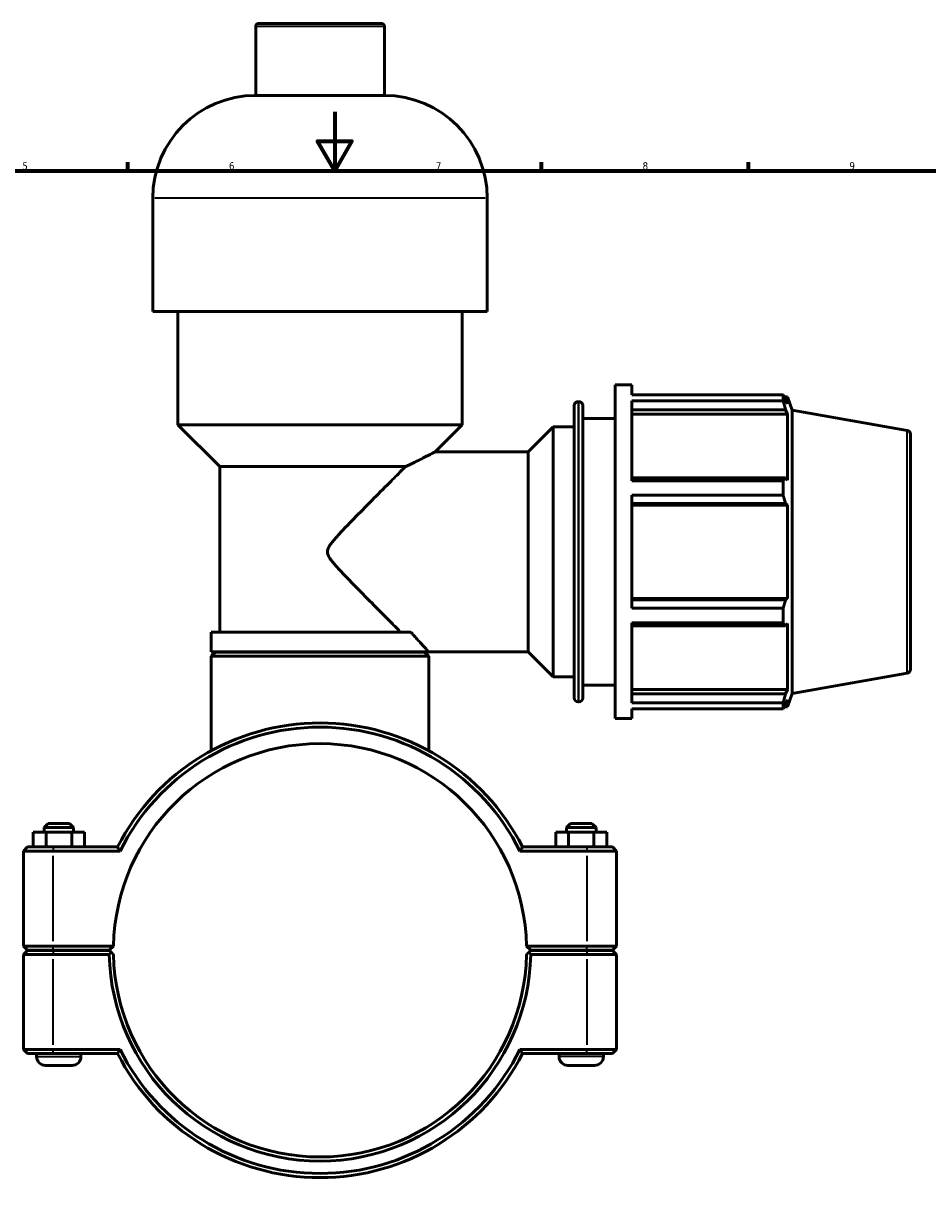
# Model space of a CAD drawing. Header units: millimetres. Extents: x 0 to 1067, y -35 to 1466.
# Tile 4 of 8: x 315 to 621, y 228 to 624. Entities that reach past the tile are written whole.
import ezdxf

# ---------------------------------------------------------------- set-up
doc = ezdxf.new("R2010")
doc.units = ezdxf.units.MM
for name, color, linetype, lineweight in [('Border (ISO)', 7, 'Continuous', 70), ('Visible (ISO)', 7, 'Continuous', 50), ('Visible Narrow (ISO)', 7, 'Continuous', 35)]:
    doc.layers.add(name, color=color, linetype=linetype, lineweight=lineweight)
doc.styles.add('Note Text (ISO)', font='tahoma.ttf')

# ---------------------------------------------------------------- blocks, each defined once
blk = doc.blocks.new('Borders Default Border')
at = {"layer": 'Border (ISO)'}
for p, q in [((350.42, 574), (350.42, 576.9)), ((490.58, 574), (490.58, 576.9)), ((560.67, 574), (560.67, 576.9))]:
    blk.add_line(p, q, dxfattribs=at)
at = {"layer": 'Border (ISO)', "flags": 128}
for points in [[(420.5, 594), (420.5, 574), (414.73, 584), (426.27, 584), (420.5, 574)], [(20, 20), (20, 574), (821, 574), (821, 20), (20, 20)]]:
    blk.add_lwpolyline(points, dxfattribs=at)
at = {"layer": 'Border (ISO)', "color": 232, "true_color": 0xca0064, "char_height": 2.5, "attachment_point": 7, "style": 'Note Text (ISO)'}
for s, insert in [('5', (314.64, 574.35)), ('6', (384.66, 574.35)), ('7', (454.77, 574.4)), ('8', (524.81, 574.34)), ('9', (594.88, 574.35))]:
    blk.add_mtext(s, dxfattribs=dict(at, insert=insert))

msp = doc.modelspace()

# ---------------------------------------------------------------- linework, layer by layer
at = {"layer": 'Visible (ISO)'}
for p, q in [((393.732, 599.527), (393.732, 622.927)), ((394.732, 623.927), (436.33, 623.927)), ((437.33, 599.527), (437.33, 622.927)), ((437.33, 599.527), (393.732, 599.527)), ((358.875, 526.327), (358.875, 564.67)), ((472.187, 526.327), (472.187, 564.67)), ((472.187, 526.327), (358.875, 526.327)), ((367.374, 487.985), (367.374, 526.327)), ((463.689, 487.985), (463.689, 526.327)), ((515.531, 388.427), (515.531, 501.427)), ((515.531, 501.427), (521.181, 501.427)), ((521.181, 498.09), (521.181, 501.427)), ((502.934, 495.777), (503.271, 495.777)), ((521.181, 498.09), (572.439, 498.09)), ((521.181, 468.991), (521.181, 496.047)), ((572.439, 496.047), (521.181, 496.047)), ((572.439, 496.047), (572.439, 498.09)), ((572.797, 497.472), (573.878, 497.472)), ((573.878, 495.04), (573.261, 496.657)), ((575.531, 492.93), (573.878, 497.472)), ((573.878, 495.04), (573.878, 497.472)), ((501.674, 395.337), (501.674, 494.517)), ((504.531, 494.517), (504.531, 395.337)), ((521.181, 493.039), (573.261, 493.039)), ((521.181, 491.535), (573.878, 491.535)), ((573.261, 493.039), (573.878, 491.535)), ((573.878, 469.19), (573.878, 491.535)), ((575.531, 396.924), (575.531, 492.93)), ((614.49, 486.061), (575.531, 492.93)), ((463.689, 487.985), (367.374, 487.985)), ((381.538, 473.821), (367.374, 487.985)), ((454.532, 478.827), (463.689, 487.985)), ((486.056, 478.827), (494.531, 487.302)), ((494.531, 402.552), (494.531, 487.302)), ((494.531, 487.302), (501.674, 487.302)), ((504.531, 490.127), (515.531, 490.127)), ((615.531, 484.82), (615.531, 405.035)), ((454.532, 478.827), (486.056, 478.827)), ((486.056, 411.027), (486.056, 478.827)), ((444.534, 473.821), (381.538, 473.821)), ((381.538, 417.694), (381.538, 473.821)), ((573.261, 469.973), (521.181, 469.973)), ((521.181, 468.991), (572.439, 468.991)), ((572.439, 464.059), (572.439, 468.991)), ((573.878, 469.19), (573.261, 469.973)), ((521.181, 425.796), (521.181, 464.059)), ((572.439, 464.059), (521.181, 464.059)), ((521.181, 461.238), (573.261, 461.238)), ((521.181, 460.728), (573.878, 460.728)), ((573.261, 461.238), (573.878, 460.728)), ((573.878, 429.127), (573.878, 460.728)), ((521.181, 429.127), (573.878, 429.127)), ((573.261, 428.617), (521.181, 428.617)), ((573.878, 429.127), (573.261, 428.617)), ((521.181, 425.796), (572.439, 425.796)), ((572.439, 420.864), (572.439, 425.796)), ((521.181, 393.808), (521.181, 420.864)), ((572.439, 420.864), (521.181, 420.864)), ((521.181, 419.882), (573.261, 419.882)), ((573.261, 419.882), (573.878, 420.665)), ((573.878, 398.319), (573.878, 420.665)), ((446.331, 417.694), (378.705, 417.694)), ((378.705, 411.027), (378.705, 417.694)), ((452.358, 411.027), (378.705, 411.027)), ((380.105, 410.927), (378.705, 409.527)), ((452.358, 409.527), (378.705, 409.527)), ((378.705, 377.55), (378.705, 409.527)), ((380.105, 410.927), (450.958, 410.927)), ((387.203, 410.927), (387.203, 411.027)), ((443.859, 410.927), (443.859, 411.027)), ((450.958, 410.927), (452.358, 409.527)), ((452.358, 411.027), (486.056, 411.027)), ((452.358, 377.55), (452.358, 409.527)), ((486.056, 411.027), (494.531, 402.552)), ((494.531, 402.552), (501.674, 402.552)), ((614.49, 403.794), (575.531, 396.924)), ((504.531, 399.727), (515.531, 399.727)), ((521.181, 398.319), (573.878, 398.319)), ((573.261, 396.816), (521.181, 396.816)), ((573.878, 398.319), (573.261, 396.816)), ((575.531, 396.924), (573.878, 392.382)), ((502.934, 394.077), (503.271, 394.077)), ((521.181, 393.808), (572.439, 393.808)), ((572.439, 391.765), (572.439, 393.808)), ((572.797, 392.382), (573.878, 392.382)), ((573.261, 393.198), (573.878, 394.814)), ((573.878, 392.382), (573.878, 394.814)), ((515.531, 388.427), (521.181, 388.427)), ((521.181, 388.427), (521.181, 391.765)), ((572.439, 391.765), (521.181, 391.765)), ((323.431, 352.927), (322.031, 351.527)), ((323.431, 352.927), (330.631, 352.927)), ((330.631, 352.927), (332.031, 351.527)), ((500.431, 352.927), (499.031, 351.527)), ((507.631, 352.927), (500.431, 352.927)), ((507.631, 352.927), (509.031, 351.527)), ((318.371, 349.927), (322.741, 349.927)), ((318.371, 344.927), (318.371, 349.927)), ((332.031, 351.527), (322.031, 351.527)), ((322.031, 349.927), (322.031, 351.527)), ((322.741, 349.927), (331.401, 349.927)), ((322.741, 344.927), (322.741, 349.927)), ((331.401, 349.927), (335.691, 349.927)), ((331.401, 344.927), (331.401, 349.927)), ((332.031, 349.927), (332.031, 351.527)), ((335.691, 344.927), (335.691, 349.927)), ((499.661, 349.927), (495.371, 349.927)), ((495.371, 344.927), (495.371, 349.927)), ((499.031, 351.527), (509.031, 351.527)), ((499.031, 351.527), (499.031, 349.927)), ((499.661, 344.927), (499.661, 349.927)), ((508.321, 349.927), (499.661, 349.927)), ((508.321, 344.927), (508.321, 349.927)), ((512.691, 349.927), (508.321, 349.927)), ((509.031, 351.527), (509.031, 349.927)), ((512.691, 344.927), (512.691, 349.927)), ((316.431, 344.927), (315.031, 343.527)), ((316.431, 344.927), (325.081, 344.927)), ((346.946, 344.927), (325.081, 344.927)), ((505.981, 344.927), (484.117, 344.927)), ((505.981, 344.927), (514.631, 344.927)), ((514.631, 344.927), (516.031, 343.527)), ((325.081, 343.527), (315.031, 343.527)), ((315.031, 343.527), (315.031, 311.377)), ((325.081, 343.527), (347.808, 343.527)), ((483.254, 343.527), (505.981, 343.527)), ((516.031, 343.527), (505.981, 343.527)), ((516.031, 311.377), (516.031, 343.527)), ((316.431, 309.977), (315.031, 311.377)), ((315.031, 311.377), (325.081, 311.377)), ((316.431, 309.877), (315.031, 308.477)), ((325.081, 309.977), (316.431, 309.977)), ((316.431, 309.877), (325.081, 309.877)), ((319.531, 309.877), (319.531, 309.977)), ((345.546, 311.377), (325.081, 311.377)), ((325.081, 309.977), (344.131, 309.977)), ((344.131, 309.877), (325.081, 309.877)), ((334.531, 309.877), (334.531, 309.977)), ((344.131, 309.977), (345.546, 311.377)), ((344.837, 309.179), (344.131, 309.877)), ((485.516, 311.377), (486.931, 309.977)), ((505.981, 311.377), (485.516, 311.377)), ((486.931, 309.877), (486.225, 309.179)), ((486.931, 309.977), (505.981, 309.977)), ((505.981, 309.877), (486.931, 309.877)), ((496.531, 309.977), (496.531, 309.877)), ((505.981, 311.377), (516.031, 311.377)), ((514.631, 309.977), (505.981, 309.977)), ((505.981, 309.877), (514.631, 309.877)), ((511.531, 309.977), (511.531, 309.877)), ((514.631, 309.977), (516.031, 311.377)), ((514.631, 309.877), (516.031, 308.477)), ((325.081, 308.477), (315.031, 308.477)), ((315.031, 308.477), (315.031, 276.327)), ((325.081, 308.477), (344.146, 308.477)), ((486.916, 308.477), (505.981, 308.477)), ((516.031, 308.477), (505.981, 308.477)), ((516.031, 276.327), (516.031, 308.477)), ((315.031, 276.327), (325.081, 276.327)), ((316.431, 274.927), (315.031, 276.327)), ((325.081, 274.927), (316.431, 274.927)), ((319.531, 273.927), (319.531, 274.927)), ((347.808, 276.327), (325.081, 276.327)), ((325.081, 274.927), (346.946, 274.927)), ((334.531, 273.927), (334.531, 274.927)), ((505.981, 276.327), (483.254, 276.327)), ((484.117, 274.927), (505.981, 274.927)), ((496.531, 274.927), (496.531, 273.927)), ((505.981, 276.327), (516.031, 276.327)), ((514.631, 274.927), (505.981, 274.927)), ((511.531, 274.927), (511.531, 273.927)), ((514.631, 274.927), (516.031, 276.327)), ((331.531, 270.927), (322.531, 270.927)), ((499.531, 270.927), (508.531, 270.927))]:
    msp.add_line(p, q, dxfattribs=at)
for centre, radius, start, end in [((394.732, 622.927), 1, 90, 180), ((436.33, 622.927), 1, 0, 90), ((393.732, 564.67), 34.857, 90, 180), ((437.33, 564.67), 34.857, 0, 90), ((502.934, 494.517), 1.26, 90, 180), ((503.271, 494.517), 1.26, 0, 90), ((614.271, 484.82), 1.26, 0, 80), ((614.271, 405.035), 1.26, 280, 0), ((502.934, 395.337), 1.26, 180, 270), ((503.271, 395.337), 1.26, 270, 0), ((415.531, 309.927), 77, 27.03569, 152.96431), ((415.531, 309.927), 75.6, 26.3878, 153.6122), ((415.531, 309.927), 70, 1.18693, 178.81307), ((415.531, 309.927), 70, 178.81307, 178.81314), ((415.531, 309.927), 70, 1.18686, 1.18693), ((415.531, 309.927), 71.4, 181.16365, 358.83635), ((415.531, 309.927), 70, 181.18686, 358.81314), ((322.531, 273.927), 3, 180, 270), ((331.531, 273.927), 3, 270, 0), ((415.531, 309.927), 77, 207.03569, 332.96431), ((415.531, 309.927), 75.6, 206.3878, 333.6122), ((499.531, 273.927), 3, 180, 270), ((508.531, 273.927), 3, 270, 0)]:
    msp.add_arc(centre, radius, start, end, dxfattribs=at)
for points, weights in [([(572.439, 498.09), (572.866, 497.359), (573.261, 496.657)], [1, 1.00175658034, 1.00269704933]), ([(573.261, 493.039), (572.866, 494.512), (572.439, 496.047)], [1.00269704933, 1.00175658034, 1]), ([(572.439, 468.991), (572.866, 469.492), (573.261, 469.973)], [1, 1.00175658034, 1.00269704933]), ([(573.261, 461.238), (572.866, 462.619), (572.439, 464.059)], [1.00269704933, 1.00175658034, 1]), ([(572.439, 425.796), (572.866, 427.235), (573.261, 428.617)], [1, 1.00175658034, 1.00269704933]), ([(573.261, 419.882), (572.866, 420.363), (572.439, 420.864)], [1.00269704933, 1.00175658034, 1]), ([(572.439, 393.808), (572.866, 395.343), (573.261, 396.816)], [1, 1.00175658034, 1.00269704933]), ([(573.261, 393.198), (572.866, 392.496), (572.439, 391.765)], [1.00269704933, 1.00175658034, 1]), ([(345.546, 308.477), (345.193, 308.827), (344.837, 309.179)], [1.01164224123, 1.00874341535, 1.00580231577]), ([(486.225, 309.179), (485.869, 308.827), (485.516, 308.477)], [1.00580231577, 1.00874341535, 1.01164224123])]:
    msp.add_rational_spline(points, weights, degree=2, dxfattribs=at)
for points, knots in [([(454.532, 478.827), (454.532, 478.827), (454.444, 478.78), (454.078, 478.585), (453.8, 478.437), (452.719, 477.866), (451.657, 477.31), (449.164, 476.041), (447.46, 475.192), (445.232, 474.144), (444.885, 473.982), (444.534, 473.821)], [5.1012779, 5.1012779, 5.1012779, 5.1012779, 5.4078643, 5.4078643, 5.7144508, 5.7144508, 6.3276236, 6.3276236, 7.043055, 7.043055, 7.1722852, 7.1722852, 7.1722852, 7.1722852]), ([(444.534, 473.821), (444.203, 473.488), (443.859, 473.143), (442.3, 471.578), (440.978, 470.25), (437.821, 467.075), (435.843, 465.085), (431.788, 460.99), (429.709, 458.886), (425.719, 454.807), (423.783, 452.818), (421.189, 450.005), (420.382, 449.11), (419.288, 447.727), (418.947, 447.269), (418.498, 446.506), (418.36, 446.24), (418.139, 445.648), (418.052, 445.321), (418.052, 444.533), (418.139, 444.207), (418.36, 443.614), (418.498, 443.349), (418.947, 442.586), (419.288, 442.128), (420.382, 440.745), (421.189, 439.85), (423.783, 437.036), (425.719, 435.048), (429.709, 430.969), (431.788, 428.865), (435.843, 424.77), (437.821, 422.779), (440.75, 419.835), (441.85, 418.729), (442.881, 417.694)], [8.4840514, 8.4840514, 8.4840514, 8.4840514, 8.6892577, 8.6892577, 9.3902658, 9.3902658, 10.335816, 10.335816, 11.2813662, 11.2813662, 12.2269163, 12.2269163, 12.6996914, 12.6996914, 12.936079, 12.936079, 13.0542727, 13.0542727, 13.1724665, 13.1724665, 13.2906603, 13.2906603, 13.4088541, 13.4088541, 13.6452416, 13.6452416, 14.1180167, 14.1180167, 15.0635669, 15.0635669, 16.009117, 16.009117, 16.9546672, 16.9546672, 17.5363748, 17.5363748, 17.5363748, 17.5363748]), ([(446.331, 417.694), (446.537, 417.461), (446.741, 417.231), (448.023, 415.788), (449.006, 414.699), (450.632, 412.908), (451.276, 412.205), (452.139, 411.264), (452.358, 411.027), (452.358, 411.027)], [15.1258858, 15.1258858, 15.1258858, 15.1258858, 15.2533141, 15.2533141, 15.9419213, 15.9419213, 16.6305285, 16.6305285, 17.3191356, 17.3191356, 17.3191356, 17.3191356])]:
    msp.add_open_spline(points, degree=3, knots=knots, dxfattribs=at)
for points, degree in [([(347.808, 343.527), (347.519, 343.994), (347.232, 344.46), (346.946, 344.927)], 3), ([(483.254, 343.527), (483.543, 343.994), (483.831, 344.46), (484.117, 344.927)], 3), ([(344.146, 308.477), (344.491, 308.83), (344.837, 309.179)], 2), ([(486.225, 309.179), (486.571, 308.83), (486.916, 308.477)], 2), ([(347.808, 276.327), (347.519, 275.861), (347.232, 275.394), (346.946, 274.927)], 3), ([(483.254, 276.327), (483.543, 275.861), (483.831, 275.394), (484.117, 274.927)], 3)]:
    msp.add_open_spline(points, degree=degree, dxfattribs=at)
at = {"layer": 'Visible Narrow (ISO)'}
for p, q in [((437.062, 622.927), (394.001, 622.927)), ((471.49, 564.67), (359.573, 564.67)), ((502.934, 495.151), (502.934, 394.703)), ((503.271, 394.703), (503.271, 495.151)), ((614.49, 404.3), (614.49, 485.555)), ((325.081, 344.857), (325.081, 343.597)), ((505.981, 344.857), (505.981, 343.597)), ((325.081, 312.985), (325.081, 341.92)), ((505.981, 341.92), (505.981, 312.985)), ((325.081, 310.047), (325.081, 311.307)), ((325.081, 309.807), (325.081, 308.547)), ((505.981, 310.047), (505.981, 311.307)), ((505.981, 309.807), (505.981, 308.547)), ((325.081, 277.935), (325.081, 306.87)), ((505.981, 306.87), (505.981, 277.935)), ((319.624, 273.927), (334.439, 273.927)), ((325.081, 274.997), (325.081, 276.257)), ((511.439, 273.927), (496.624, 273.927)), ((505.981, 274.997), (505.981, 276.257))]:
    msp.add_line(p, q, dxfattribs=at)

# ---------------------------------------------------------------- block references
msp.add_blockref('Borders Default Border', (0, 0))

doc.saveas('drawing.dxf')
